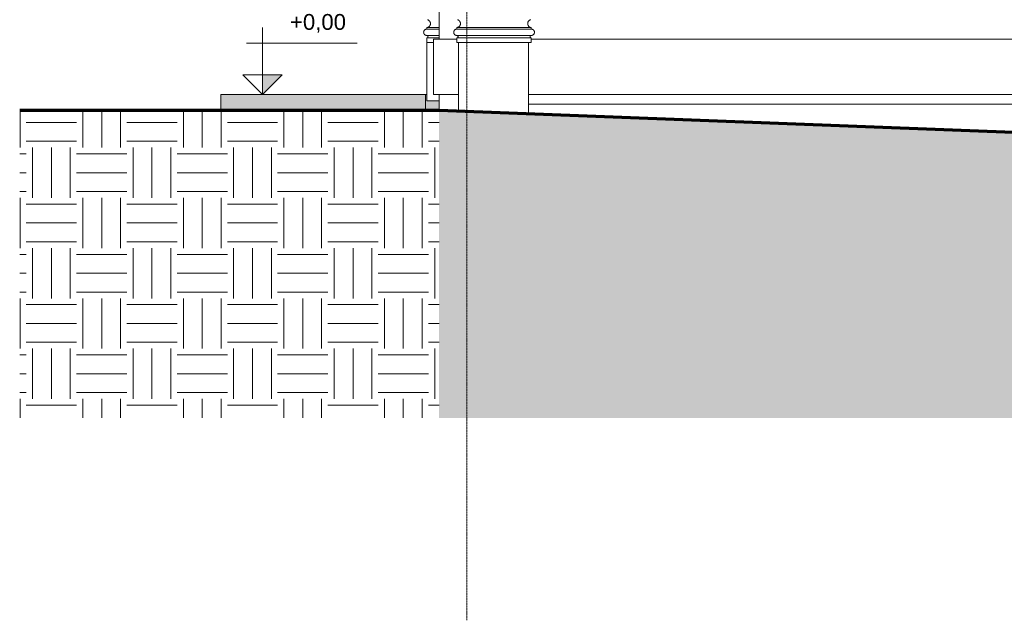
# Model space of a CAD drawing. Header units: millimetres. Extents: x -5998 to 63709, y -2391 to 8822.
# Tile 1 of 256: x -5998 to 221, y -2391 to 1404. Entities that reach past the tile are written whole.
import ezdxf

# ---------------------------------------------------------------- set-up
doc = ezdxf.new("R2010")
doc.units = ezdxf.units.MM
doc.linetypes.add('_Tracejado médio', pattern=[4, 3, -1])
doc.linetypes.add('_Traço - ponto', pattern=[16, 12, -2, 0, -2])
for name, color, linetype, lineweight in [('A-FLOR', 192, 'Continuous', 18), ('A-FLOR-PATT', 8, 'Continuous', 25), ('A-GENM', 13, 'Continuous', 18), ('A-WALL', 113, 'Continuous', 25), ('G-ANNO-DIMS', 111, 'Continuous', 9), ('S-GRID', 1, 'Continuous', 9)]:
    doc.layers.add(name, color=color, linetype=linetype, lineweight=lineweight)
doc.styles.add('Arial_3', font='arial.ttf', dxfattribs={"height": 100})
pattern_1 = [(0, (11188.6, 0), (317.5, 317.5), [317.5, -317.5]), (0, (11188.6, 119.06), (317.5, 317.5), [317.5, -317.5]), (0, (11188.6, 238.12), (317.5, 317.5), [317.5, -317.5]), (90, (11228.27, 277.8), (-317.5, 317.5), [317.5, -317.5]), (90, (11347.34, 277.8), (-317.5, 317.5), [317.5, -317.5]), (90, (11466.4, 277.8), (-317.5, 317.5), [317.5, -317.5])]

# ---------------------------------------------------------------- blocks, each defined once
blk = doc.blocks.new('Generic Models 17 - Generic Models 17-3093004-ELEVAÇÃO 3 - MANTER _ DEMOLIR')
at = {"layer": 'A-GENM'}
for p, q in [((-3426.4, 1344.1), (-3426.4, 1354.1)), ((-3348.9, 1354.1), (-3426.4, 1354.1)), ((-3348.9, 1344.1), (-3426.4, 1344.1)), ((-3348.9, 1344.1), (-3426.4, 1344.1)), ((-3236.6, 1344.1), (-3236.6, 1354.1)), ((-2766.6, 1354.1), (-3236.6, 1354.1)), ((-2766.6, 1344.1), (-3236.6, 1344.1)), ((-2766.6, 1344.1), (-3236.6, 1344.1)), ((-2766.6, 1344.1), (-2766.6, 1354.1)), ((-3426.4, 1304.1), (-3348.9, 1304.1)), ((-3426.4, 1259.1), (-3426.4, 1289.1)), ((-3348.9, 1289.1), (-3426.4, 1289.1)), ((-3426.4, 890), (-3426.4, 1259.1)), ((-3383.9, 1259.1), (-3426.4, 1259.1)), ((-3236.6, 1304.1), (-2766.6, 1304.1)), ((-3236.6, 1259.1), (-3236.6, 1289.1)), ((-2766.6, 1289.1), (-3236.6, 1289.1)), ((-3226.4, 1259.1), (-3236.6, 1259.1)), ((-3226.4, 1259.1), (-3226.4, 825.3)), ((-2783.9, 1259.1), (-3226.4, 1259.1)), ((-2783.9, 808.4), (-2783.9, 1259.1)), ((-2766.6, 1259.1), (-2783.9, 1259.1)), ((-2766.6, 1259.1), (-2766.6, 1289.1)), ((-3348.9, 890), (-3426.4, 890))]:
    blk.add_line(p, q, dxfattribs=at)
for points, knots in [([(-3426.4, 1354.1), (-3424.3, 1354.2), (-3421.1, 1354.9), (-3417.2, 1356.6), (-3414.9, 1358), (-3413.2, 1359.3), (-3411.5, 1360.6), (-3409.6, 1362.5), (-3407.7, 1365.1), (-3405.6, 1368.8), (-3403.8, 1373.9), (-3403.3, 1380.3), (-3404.3, 1385.6), (-3405.8, 1389.6), (-3407.4, 1392.4), (-3409, 1394.6), (-3410.4, 1396.2), (-3411.9, 1397.7), (-3413.5, 1399.1), (-3415.3, 1400.3), (-3417.2, 1401.3), (-3419.6, 1402.4), (-3421.6, 1403.1), (-3422.7, 1403.3)], [0, 0, 0, 0, 0.0833333, 0.125, 0.1666667, 0.1875, 0.2083333, 0.25, 0.2916667, 0.3333333, 0.4166667, 0.5, 0.5833333, 0.625, 0.6666667, 0.7083333, 0.7291667, 0.75, 0.7916667, 0.8125, 0.8333333, 0.875, 0.9166667, 0.9166667, 0.9166667, 0.9166667]), ([(-3236.6, 1354.1), (-3234.4, 1354.2), (-3231.3, 1354.9), (-3227.3, 1356.6), (-3225, 1358), (-3223.3, 1359.3), (-3221.7, 1360.6), (-3219.8, 1362.5), (-3217.9, 1365.1), (-3215.7, 1368.8), (-3214, 1373.9), (-3213.5, 1380.3), (-3214.5, 1385.6), (-3216, 1389.6), (-3217.6, 1392.4), (-3219.1, 1394.6), (-3220.5, 1396.2), (-3222, 1397.7), (-3223.7, 1399.1), (-3225.5, 1400.3), (-3227.3, 1401.3), (-3229.7, 1402.4), (-3231.8, 1403.1), (-3232.8, 1403.3)], [0, 0, 0, 0, 0.0833333, 0.125, 0.1666667, 0.1875, 0.2083333, 0.25, 0.2916667, 0.3333333, 0.4166667, 0.5, 0.5833333, 0.625, 0.6666667, 0.7083333, 0.7291667, 0.75, 0.7916667, 0.8125, 0.8333333, 0.875, 0.9166667, 0.9166667, 0.9166667, 0.9166667]), ([(-2766.6, 1354.1), (-2768.7, 1354.2), (-2771.8, 1354.9), (-2775.8, 1356.6), (-2778.1, 1358), (-2779.8, 1359.3), (-2781.4, 1360.6), (-2783.3, 1362.5), (-2785.2, 1365.1), (-2787.4, 1368.8), (-2789.1, 1373.9), (-2789.6, 1380.3), (-2788.7, 1385.6), (-2787.1, 1389.6), (-2785.6, 1392.4), (-2784, 1394.6), (-2782.6, 1396.2), (-2781.1, 1397.7), (-2779.4, 1399.1), (-2777.6, 1400.3), (-2775.8, 1401.3), (-2773.4, 1402.4), (-2771.3, 1403.1), (-2770.3, 1403.3)], [0, 0, 0, 0, 0.0833333, 0.125, 0.1666667, 0.1875, 0.2083333, 0.25, 0.2916667, 0.3333333, 0.4166667, 0.5, 0.5833333, 0.625, 0.6666667, 0.7083333, 0.7291667, 0.75, 0.7916667, 0.8125, 0.8333333, 0.875, 0.9166667, 0.9166667, 0.9166667, 0.9166667]), ([(-3426.4, 1304.1), (-3428.1, 1304.1), (-3430.7, 1304.4), (-3434.1, 1305.5), (-3436, 1306.5), (-3437.5, 1307.4), (-3438.9, 1308.4), (-3440.2, 1309.6), (-3441.4, 1310.9), (-3442.5, 1312.2), (-3443.8, 1314), (-3444.9, 1316.4), (-3446, 1319.7), (-3446.6, 1324.1), (-3446, 1328.4), (-3444.9, 1331.7), (-3443.8, 1334.1), (-3442.5, 1335.9), (-3441.4, 1337.3), (-3440.2, 1338.5), (-3438.6, 1340), (-3436.8, 1341.2), (-3435.2, 1342), (-3433.6, 1342.7), (-3430.7, 1343.7), (-3428.1, 1344.1), (-3426.4, 1344.1)], [0, 0, 0, 0, 0.083333, 0.125, 0.166667, 0.1875, 0.208333, 0.25, 0.270833, 0.291667, 0.333333, 0.375, 0.416667, 0.5, 0.583333, 0.625, 0.666667, 0.708333, 0.729167, 0.75, 0.791667, 0.833333, 0.854167, 0.875, 0.916667, 1, 1, 1, 1]), ([(-3236.6, 1304.1), (-3238.3, 1304.1), (-3240.9, 1304.4), (-3244.2, 1305.5), (-3246.2, 1306.5), (-3247.7, 1307.4), (-3249.1, 1308.4), (-3250.4, 1309.6), (-3251.6, 1310.9), (-3252.7, 1312.2), (-3253.9, 1314), (-3255.1, 1316.4), (-3256.2, 1319.7), (-3256.8, 1324.1), (-3256.2, 1328.4), (-3255.1, 1331.7), (-3253.9, 1334.1), (-3252.7, 1335.9), (-3251.6, 1337.3), (-3250.4, 1338.5), (-3248.8, 1340), (-3246.9, 1341.2), (-3245.4, 1342), (-3243.8, 1342.7), (-3240.9, 1343.7), (-3238.3, 1344.1), (-3236.6, 1344.1)], [0, 0, 0, 0, 0.083333, 0.125, 0.166667, 0.1875, 0.208333, 0.25, 0.270833, 0.291667, 0.333333, 0.375, 0.416667, 0.5, 0.583333, 0.625, 0.666667, 0.708333, 0.729167, 0.75, 0.791667, 0.833333, 0.854167, 0.875, 0.916667, 1, 1, 1, 1]), ([(-2766.6, 1304.1), (-2764.8, 1304.1), (-2762.2, 1304.4), (-2758.9, 1305.5), (-2756.9, 1306.5), (-2755.4, 1307.4), (-2754, 1308.4), (-2752.7, 1309.6), (-2751.5, 1310.9), (-2750.4, 1312.2), (-2749.2, 1314), (-2748, 1316.4), (-2746.9, 1319.7), (-2746.3, 1324.1), (-2746.9, 1328.4), (-2748, 1331.7), (-2749.2, 1334.1), (-2750.4, 1335.9), (-2751.5, 1337.3), (-2752.7, 1338.5), (-2754.3, 1340), (-2756.2, 1341.2), (-2757.7, 1342), (-2759.3, 1342.7), (-2762.2, 1343.7), (-2764.8, 1344.1), (-2766.6, 1344.1)], [0, 0, 0, 0, 0.083333, 0.125, 0.166667, 0.1875, 0.208333, 0.25, 0.270833, 0.291667, 0.333333, 0.375, 0.416667, 0.5, 0.583333, 0.625, 0.666667, 0.708333, 0.729167, 0.75, 0.791667, 0.833333, 0.854167, 0.875, 0.916667, 1, 1, 1, 1]), ([(-3426.4, 1289.1), (-3425.7, 1289.1), (-3424.7, 1289.2), (-3423.5, 1289.6), (-3422.8, 1290), (-3422.2, 1290.3), (-3421.7, 1290.7), (-3421.2, 1291.1), (-3420.7, 1291.6), (-3420.3, 1292.1), (-3419.9, 1292.8), (-3419.4, 1293.7), (-3419, 1294.9), (-3418.8, 1296.6), (-3419, 1298.2), (-3419.4, 1299.4), (-3419.9, 1300.3), (-3420.3, 1301), (-3420.7, 1301.5), (-3421.2, 1302), (-3421.8, 1302.5), (-3422.5, 1303), (-3423.1, 1303.3), (-3423.7, 1303.6), (-3424.7, 1303.9), (-3425.7, 1304.1), (-3426.4, 1304.1)], [0, 0, 0, 0, 0.083333, 0.125, 0.166667, 0.1875, 0.208333, 0.25, 0.270833, 0.291667, 0.333333, 0.375, 0.416667, 0.5, 0.583333, 0.625, 0.666667, 0.708333, 0.729167, 0.75, 0.791667, 0.833333, 0.854167, 0.875, 0.916667, 1, 1, 1, 1]), ([(-3236.6, 1289.1), (-3235.9, 1289.1), (-3234.9, 1289.2), (-3233.7, 1289.6), (-3232.9, 1290), (-3232.4, 1290.3), (-3231.9, 1290.7), (-3231.4, 1291.1), (-3230.9, 1291.6), (-3230.5, 1292.1), (-3230, 1292.8), (-3229.6, 1293.7), (-3229.2, 1294.9), (-3229, 1296.6), (-3229.2, 1298.2), (-3229.6, 1299.4), (-3230, 1300.3), (-3230.5, 1301), (-3230.9, 1301.5), (-3231.4, 1302), (-3232, 1302.5), (-3232.7, 1303), (-3233.2, 1303.3), (-3233.8, 1303.6), (-3234.9, 1303.9), (-3235.9, 1304.1), (-3236.6, 1304.1)], [0, 0, 0, 0, 0.083333, 0.125, 0.166667, 0.1875, 0.208333, 0.25, 0.270833, 0.291667, 0.333333, 0.375, 0.416667, 0.5, 0.583333, 0.625, 0.666667, 0.708333, 0.729167, 0.75, 0.791667, 0.833333, 0.854167, 0.875, 0.916667, 1, 1, 1, 1]), ([(-2766.6, 1289.1), (-2767.2, 1289.1), (-2768.2, 1289.2), (-2769.4, 1289.6), (-2770.2, 1290), (-2770.7, 1290.3), (-2771.3, 1290.7), (-2771.7, 1291.1), (-2772.2, 1291.6), (-2772.6, 1292.1), (-2773.1, 1292.8), (-2773.5, 1293.7), (-2773.9, 1294.9), (-2774.1, 1296.6), (-2773.9, 1298.2), (-2773.5, 1299.4), (-2773.1, 1300.3), (-2772.6, 1301), (-2772.2, 1301.5), (-2771.7, 1302), (-2771.1, 1302.5), (-2770.4, 1303), (-2769.9, 1303.3), (-2769.3, 1303.6), (-2768.2, 1303.9), (-2767.2, 1304.1), (-2766.6, 1304.1)], [0, 0, 0, 0, 0.083333, 0.125, 0.166667, 0.1875, 0.208333, 0.25, 0.270833, 0.291667, 0.333333, 0.375, 0.416667, 0.5, 0.583333, 0.625, 0.666667, 0.708333, 0.729167, 0.75, 0.791667, 0.833333, 0.854167, 0.875, 0.916667, 1, 1, 1, 1])]:
    blk.add_open_spline(points, degree=3, knots=knots, dxfattribs=at)
blk = doc.blocks.new('Embasamento - Embasamento-4325691-ELEVAÇÃO 3 - MANTER _ DEMOLIR')
at = {"layer": 'A-GENM'}
for p, q in [((-3236.6, 1280), (-3383.9, 1280)), ((-3383.9, 1280), (-3383.9, 930)), ((1431.1, 1280), (-2766.6, 1280)), ((-3383.9, 930), (-3226.4, 930)), ((-2783.9, 930), (1431.1, 930))]:
    blk.add_line(p, q, dxfattribs=at)
blk = doc.blocks.new('Spot Elevations - Spot elevation - Corte-10531-ELEVAÇÃO 3 - MANTER _ DEMOLIR')
at = {"layer": 'G-ANNO-DIMS'}
blk.add_hatch(color=256, dxfattribs=at).paths.add_polyline_path([(-4339.5, 1055), (-4464.5, 930), (-4464.5, 1055)], flags=0)
for p, q in [((-4464.5, 1055), (-4464.5, 1355)), ((-3865.7, 1255), (-4565.7, 1255)), ((-4589.5, 1055), (-4339.5, 1055)), ((-4464.5, 930), (-4589.5, 1055)), ((-4589.5, 1055), (-4339.5, 1055)), ((-4339.5, 1055), (-4464.5, 930)), ((-4464.5, 930), (-4464.5, 1055)), ((-4464.5, 1055), (-4464.5, 930))]:
    blk.add_line(p, q, dxfattribs=at)

msp = doc.modelspace()

# ---------------------------------------------------------------- hatches: boundary and pattern name
at = {"layer": 'A-FLOR'}
for points in [[(-4726.7, 830), (-3433.9, 830), (-3433.9, 930), (-4726.7, 930)], [(-3348.9, 830), (-3348.9, 890), (-3426.4, 890), (-3426.4, 930), (-3433.9, 930), (-3433.9, 830)]]:
    msp.add_hatch(color=254, dxfattribs=at).paths.add_polyline_path(points, flags=0)
at = {"layer": 'A-FLOR-PATT', "lineweight": 18}
h = msp.add_hatch(dxfattribs=at)
h.set_pattern_fill('FP_1', color=256, style=0, pattern_type=2)
h.set_pattern_definition(pattern_1)
h.paths.add_polyline_path([(-3348.9, -1111.9), (-3348.9, 830), (-5997.9, 830), (-5997.9, -1111.9), (-3590.5, -1111.9)], flags=0)
h = msp.add_hatch(dxfattribs=at)
h.set_pattern_fill('FP_1', color=256, style=0, pattern_type=2)
h.set_pattern_definition(pattern_1)
h.paths.add_polyline_path([(13261.1, -1111.9), (30065.8, -1111.9), (30065.8, -450), (-3348.9, 830), (-3348.9, -1111.9), (10853.7, -1111.9)], flags=0)

# ---------------------------------------------------------------- linework, layer by layer
at = {"layer": 'A-FLOR', "color": 30, "linetype": '_Tracejado médio'}
for p, q in [((-4726.7, 930), (-3426.4, 930)), ((-4726.7, 930), (-4726.7, 830)), ((-3433.9, 930), (-3433.9, 830))]:
    msp.add_line(p, q, dxfattribs=at)
at = {"layer": 'A-FLOR', "lineweight": 70}
for p, q in [((-3348.9, 830), (-5997.9, 830)), ((30065.8, -450), (-3348.9, 830))]:
    msp.add_line(p, q, dxfattribs=at)
at = {"layer": 'A-FLOR'}
msp.add_line((-2783.9, 870), (1431.1, 870), dxfattribs=at)
at = {"layer": 'A-WALL', "lineweight": 18}
for p, q in [((-3348.9, 1280), (-3348.9, 4477.7)), ((-3348.9, 830), (-3348.9, 930))]:
    msp.add_line(p, q, dxfattribs=at)
at = {"layer": 'S-GRID', "linetype": '_Traço - ponto'}
msp.add_line((-3173.9, -2391.2), (-3173.9, 8028.5), dxfattribs=at)

# ---------------------------------------------------------------- block references
at = {"layer": 'A-GENM'}
for name in ['Generic Models 17 - Generic Models 17-3093004-ELEVAÇÃO 3 - MANTER _ DEMOLIR', 'Embasamento - Embasamento-4325691-ELEVAÇÃO 3 - MANTER _ DEMOLIR']:
    msp.add_blockref(name, (0, 0), dxfattribs=at)
at = {"layer": 'G-ANNO-DIMS'}
msp.add_blockref('Spot Elevations - Spot elevation - Corte-10531-ELEVAÇÃO 3 - MANTER _ DEMOLIR', (0, 0), dxfattribs=at)

# ---------------------------------------------------------------- texts
at = {"layer": 'G-ANNO-DIMS', "insert": (-4290.5, 1439.5), "char_height": 100, "width": 422.37, "attachment_point": 1, "line_spacing_factor": 0.941778, "style": 'Arial_3'}
msp.add_mtext('+0,00', dxfattribs=at)

doc.saveas('drawing.dxf')
